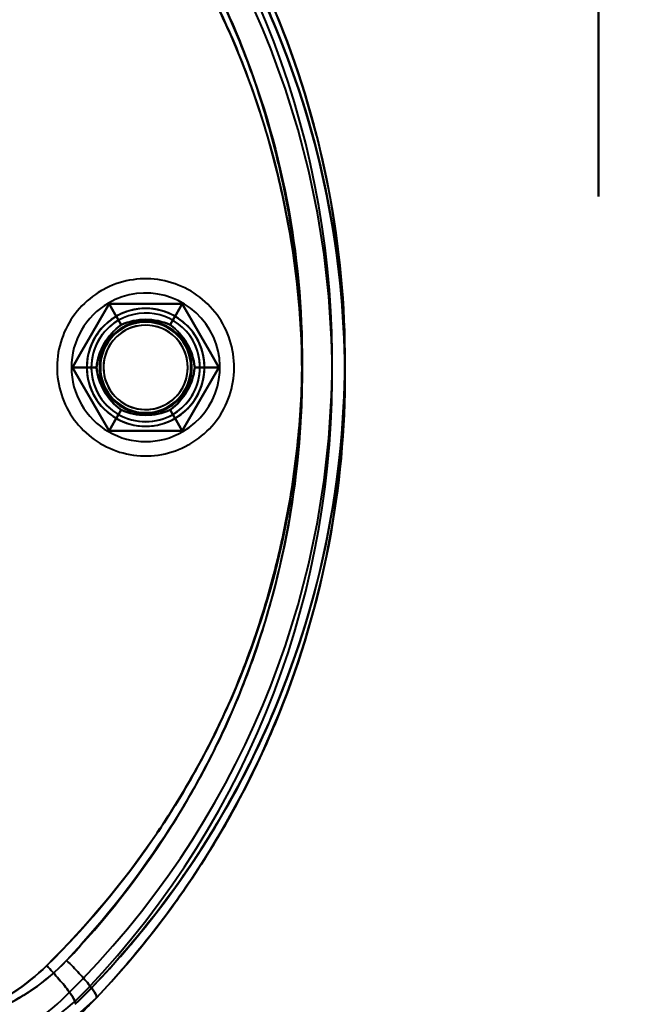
# Model space of a CAD drawing. Header units: millimetres. Extents: x -1110 to 1388, y -120 to 1267.
# Tile 27 of 88: x -297 to -263, y 223 to 278. Entities that reach past the tile are written whole.
import ezdxf

# ---------------------------------------------------------------- set-up
doc = ezdxf.new("R2010")
doc.units = ezdxf.units.MM
for name, color, linetype, lineweight in [('A-ANNO-DIMS', 211, 'Continuous', 30), ('A-ANNO-DIMS-20', 211, 'Continuous', 30), ('G-IMPT', 8, 'Continuous', 40)]:
    doc.layers.add(name, color=color, linetype=linetype, lineweight=lineweight)
doc.styles.add('Arial_1', font='arial.ttf', dxfattribs={"height": 60})
doc.dimstyles.new('Linéaire', dxfattribs={"dimscale": 304.8, "dimtxt": 61.215564, "dimasz": 0.131234, "dimexe": 0.131234, "dimexo": 0.131234, "dimgap": 0.131234, "dimtad": 1, "dimdec": 0, "dimzin": 0, "dimdsep": 46, "dimtxsty": 'Arial_1', "dimblk1": 'OBLIQUE', "dimblk2": 'OBLIQUE', "dimsah": 1, "dimcen": 0.09, "dimazin": 0, "dimtfac": 1, "dimtdec": 4, "dimtix": 1, "dimtmove": 0, "dimatfit": 3, "dimfxl": 1, "dimtvp": 1, "dimtfill": 1, "dimtolj": 1, "dimtzin": 0, "dimarcsym": 2})

# ---------------------------------------------------------------- blocks, each defined once
blk = doc.blocks.new('NEXA 1000 CALQUES_dwg-755156-Droite')
at = {"layer": 'G-IMPT', "flags": 128}
for points in [[(-265.5, 318.372), (-265.5, 288.372), (-265.5, 258.372), (-265.5, 228.372), (-265.5, 198.372)], [(-265.5, 198.372), (-265.5, 228.372), (-265.5, 258.372), (-265.5, 288.372), (-265.5, 318.372)], [(-265.5, 318.372), (-265.5, 288.372), (-265.5, 258.372), (-265.5, 228.372), (-265.5, 198.372)], [(-265.5, 198.372), (-265.5, 228.372), (-265.5, 258.372), (-265.5, 288.372), (-265.5, 318.372)], [(-265.5, 318.372), (-265.5, 288.372), (-265.5, 258.372), (-265.5, 228.372), (-265.5, 198.372)], [(-265.5, 198.372), (-265.5, 228.372), (-265.5, 258.372), (-265.5, 288.372), (-265.5, 318.372)], [(-265.5, 318.372), (-265.5, 288.372), (-265.5, 258.372), (-265.5, 228.372), (-265.5, 198.372)], [(-265.5, 198.372), (-265.5, 228.372), (-265.5, 258.372), (-265.5, 288.372), (-265.5, 318.372)], [(-288.055, 254.137), (-287.887, 254.238), (-287.724, 254.346), (-287.565, 254.46), (-287.411, 254.581), (-287.262, 254.707), (-287.118, 254.84), (-286.98, 254.978), (-286.847, 255.121), (-286.72, 255.27), (-286.599, 255.424), (-286.484, 255.582), (-286.375, 255.745), (-286.274, 255.912), (-286.179, 256.083), (-286.09, 256.257), (-286.009, 256.436), (-285.936, 256.617), (-285.869, 256.801), (-285.81, 256.987), (-285.758, 257.176), (-285.714, 257.366), (-285.678, 257.558), (-285.649, 257.752), (-285.628, 257.946), (-285.615, 258.142), (-285.61, 258.337), (-285.612, 258.533), (-285.623, 258.728), (-285.641, 258.923), (-285.667, 259.117), (-285.7, 259.309), (-285.741, 259.501), (-285.79, 259.69), (-285.847, 259.877), (-285.911, 260.062), (-285.982, 260.244), (-286.061, 260.423), (-286.146, 260.599), (-286.239, 260.772), (-286.338, 260.94), (-286.444, 261.105), (-286.556, 261.265), (-286.675, 261.42), (-286.8, 261.57), (-286.931, 261.716), (-287.068, 261.856), (-287.21, 261.99), (-287.357, 262.119), (-287.509, 262.242), (-287.666, 262.358), (-287.828, 262.468), (-287.994, 262.572), (-288.164, 262.669), (-288.338, 262.759), (-288.515, 262.842), (-288.695, 262.917), (-288.878, 262.986), (-289.064, 263.047), (-289.252, 263.101), (-289.442, 263.147), (-289.634, 263.185), (-289.827, 263.216), (-290.022, 263.239), (-290.217, 263.255), (-290.412, 263.262), (-290.608, 263.262), (-290.803, 263.253), (-290.998, 263.237), (-291.192, 263.214), (-291.385, 263.182), (-291.577, 263.143), (-291.767, 263.096), (-291.955, 263.041), (-292.14, 262.979), (-292.323, 262.91), (-292.503, 262.834), (-292.68, 262.75), (-292.853, 262.659), (-292.945, 262.608)], [(-288.055, 254.137), (-287.887, 254.238), (-287.724, 254.346), (-287.565, 254.46), (-287.411, 254.581), (-287.262, 254.707), (-287.118, 254.84), (-286.98, 254.978), (-286.847, 255.121), (-286.72, 255.27), (-286.599, 255.424), (-286.484, 255.582), (-286.375, 255.745), (-286.274, 255.912), (-286.179, 256.083), (-286.09, 256.257), (-286.009, 256.436), (-285.936, 256.617), (-285.869, 256.801), (-285.81, 256.987), (-285.758, 257.176), (-285.714, 257.366), (-285.678, 257.558), (-285.649, 257.752), (-285.628, 257.946), (-285.615, 258.142), (-285.61, 258.337), (-285.612, 258.533), (-285.623, 258.728), (-285.641, 258.923), (-285.667, 259.117), (-285.7, 259.309), (-285.741, 259.501), (-285.79, 259.69), (-285.847, 259.877), (-285.911, 260.062), (-285.982, 260.244), (-286.061, 260.423), (-286.146, 260.599), (-286.239, 260.772), (-286.338, 260.94), (-286.444, 261.105), (-286.556, 261.265), (-286.675, 261.42), (-286.8, 261.57), (-286.931, 261.716), (-287.068, 261.856), (-287.21, 261.99), (-287.357, 262.119), (-287.509, 262.242), (-287.666, 262.358), (-287.828, 262.468), (-287.994, 262.572), (-288.164, 262.669), (-288.338, 262.759), (-288.515, 262.842), (-288.695, 262.917), (-288.878, 262.986), (-289.064, 263.047), (-289.252, 263.101), (-289.442, 263.147), (-289.634, 263.185), (-289.827, 263.216), (-290.022, 263.239), (-290.217, 263.255), (-290.412, 263.262), (-290.608, 263.262), (-290.803, 263.253), (-290.998, 263.237), (-291.192, 263.214), (-291.385, 263.182), (-291.577, 263.143), (-291.767, 263.096), (-291.955, 263.041), (-292.14, 262.979), (-292.323, 262.91), (-292.503, 262.834), (-292.68, 262.75), (-292.853, 262.659), (-292.945, 262.608)], [(-292.945, 262.608), (-293.113, 262.506), (-293.276, 262.399), (-293.435, 262.284), (-293.589, 262.164), (-293.738, 262.037), (-293.882, 261.905), (-294.02, 261.767), (-294.153, 261.623), (-294.28, 261.475), (-294.401, 261.321), (-294.516, 261.163), (-294.625, 261), (-294.726, 260.833), (-294.821, 260.662), (-294.91, 260.487), (-294.991, 260.309), (-295.064, 260.128), (-295.131, 259.944), (-295.19, 259.758), (-295.242, 259.569), (-295.286, 259.378), (-295.322, 259.186), (-295.351, 258.993), (-295.372, 258.798), (-295.385, 258.603), (-295.39, 258.408), (-295.388, 258.212), (-295.377, 258.017), (-295.359, 257.822), (-295.333, 257.628), (-295.3, 257.435), (-295.259, 257.244), (-295.21, 257.055), (-295.153, 256.867), (-295.089, 256.683), (-295.018, 256.5), (-294.939, 256.321), (-294.854, 256.145), (-294.761, 255.973), (-294.662, 255.804), (-294.556, 255.64), (-294.444, 255.48), (-294.325, 255.325), (-294.2, 255.174), (-294.069, 255.029), (-293.932, 254.889), (-293.79, 254.754), (-293.643, 254.626), (-293.491, 254.503), (-293.334, 254.386), (-293.172, 254.276), (-293.006, 254.173), (-292.836, 254.076), (-292.662, 253.986), (-292.485, 253.903), (-292.305, 253.827), (-292.122, 253.759), (-291.936, 253.697), (-291.748, 253.644), (-291.558, 253.598), (-291.366, 253.559), (-291.173, 253.528), (-290.978, 253.505), (-290.783, 253.49), (-290.588, 253.483), (-290.392, 253.483), (-290.197, 253.491), (-290.002, 253.507), (-289.808, 253.531), (-289.615, 253.563), (-289.423, 253.602), (-289.233, 253.649), (-289.045, 253.703), (-288.86, 253.765), (-288.677, 253.834), (-288.497, 253.911), (-288.32, 253.995), (-288.147, 254.085), (-288.055, 254.137)], [(-292.945, 262.608), (-293.113, 262.506), (-293.276, 262.399), (-293.435, 262.284), (-293.589, 262.164), (-293.738, 262.037), (-293.882, 261.905), (-294.02, 261.767), (-294.153, 261.623), (-294.28, 261.475), (-294.401, 261.321), (-294.516, 261.163), (-294.625, 261), (-294.726, 260.833), (-294.821, 260.662), (-294.91, 260.487), (-294.991, 260.309), (-295.064, 260.128), (-295.131, 259.944), (-295.19, 259.758), (-295.242, 259.569), (-295.286, 259.378), (-295.322, 259.186), (-295.351, 258.993), (-295.372, 258.798), (-295.385, 258.603), (-295.39, 258.408), (-295.388, 258.212), (-295.377, 258.017), (-295.359, 257.822), (-295.333, 257.628), (-295.3, 257.435), (-295.259, 257.244), (-295.21, 257.055), (-295.153, 256.867), (-295.089, 256.683), (-295.018, 256.5), (-294.939, 256.321), (-294.854, 256.145), (-294.761, 255.973), (-294.662, 255.804), (-294.556, 255.64), (-294.444, 255.48), (-294.325, 255.325), (-294.2, 255.174), (-294.069, 255.029), (-293.932, 254.889), (-293.79, 254.754), (-293.643, 254.626), (-293.491, 254.503), (-293.334, 254.386), (-293.172, 254.276), (-293.006, 254.173), (-292.836, 254.076), (-292.662, 253.986), (-292.485, 253.903), (-292.305, 253.827), (-292.122, 253.759), (-291.936, 253.697), (-291.748, 253.644), (-291.558, 253.598), (-291.366, 253.559), (-291.173, 253.528), (-290.978, 253.505), (-290.783, 253.49), (-290.588, 253.483), (-290.392, 253.483), (-290.197, 253.491), (-290.002, 253.507), (-289.808, 253.531), (-289.615, 253.563), (-289.423, 253.602), (-289.233, 253.649), (-289.045, 253.703), (-288.86, 253.765), (-288.677, 253.834), (-288.497, 253.911), (-288.32, 253.995), (-288.147, 254.085), (-288.055, 254.137)], [(-294.541, 258.372), (-294.036, 259.247), (-293.531, 260.122), (-293.026, 260.997), (-292.521, 261.872)], [(-292.521, 261.872), (-293.026, 260.997), (-293.531, 260.122), (-294.036, 259.247), (-294.541, 258.372)], [(-292.521, 261.872), (-293.026, 260.997), (-293.531, 260.122), (-294.036, 259.247), (-294.541, 258.372)], [(-294.541, 258.372), (-294.036, 259.247), (-293.531, 260.122), (-293.026, 260.997), (-292.521, 261.872)], [(-294.541, 258.372), (-294.036, 259.247), (-293.531, 260.122), (-293.026, 260.997), (-292.521, 261.872)], [(-292.521, 261.872), (-293.026, 260.997), (-293.531, 260.122), (-294.036, 259.247), (-294.541, 258.372)], [(-294.541, 258.372), (-294.036, 259.247), (-293.531, 260.122), (-293.026, 260.997), (-292.521, 261.872)], [(-292.521, 261.872), (-293.026, 260.997), (-293.531, 260.122), (-294.036, 259.247), (-294.541, 258.372)], [(-294.541, 258.372), (-294.036, 259.247), (-293.531, 260.122), (-293.026, 260.997), (-292.521, 261.872)], [(-292.521, 261.872), (-293.026, 260.997), (-293.531, 260.122), (-294.036, 259.247), (-294.541, 258.372)], [(-292.521, 261.872), (-293.026, 260.997), (-293.531, 260.122), (-294.036, 259.247), (-294.541, 258.372)], [(-294.541, 258.372), (-294.036, 259.247), (-293.531, 260.122), (-293.026, 260.997), (-292.521, 261.872)], [(-292.521, 261.872), (-291.51, 261.872), (-290.5, 261.872), (-289.49, 261.872), (-288.479, 261.872)], [(-288.479, 261.872), (-289.49, 261.872), (-290.5, 261.872), (-291.51, 261.872), (-292.521, 261.872)], [(-288.479, 261.872), (-289.49, 261.872), (-290.5, 261.872), (-291.51, 261.872), (-292.521, 261.872)], [(-292.521, 261.872), (-291.51, 261.872), (-290.5, 261.872), (-289.49, 261.872), (-288.479, 261.872)], [(-291.855, 260.718), (-292.021, 261.007), (-292.188, 261.295), (-292.354, 261.584), (-292.521, 261.872)], [(-292.521, 261.872), (-291.51, 261.872), (-290.5, 261.872), (-289.49, 261.872), (-288.479, 261.872)], [(-292.521, 261.872), (-292.354, 261.584), (-292.188, 261.295), (-292.021, 261.007), (-291.855, 260.718)], [(-288.479, 261.872), (-289.49, 261.872), (-290.5, 261.872), (-291.51, 261.872), (-292.521, 261.872)], [(-292.521, 261.872), (-291.51, 261.872), (-290.5, 261.872), (-289.49, 261.872), (-288.479, 261.872)], [(-288.479, 261.872), (-289.49, 261.872), (-290.5, 261.872), (-291.51, 261.872), (-292.521, 261.872)], [(-292.521, 261.872), (-292.354, 261.584), (-292.188, 261.295), (-292.021, 261.007), (-291.855, 260.718)], [(-291.855, 260.718), (-292.021, 261.007), (-292.188, 261.295), (-292.354, 261.584), (-292.521, 261.872)], [(-292.521, 261.872), (-291.51, 261.872), (-290.5, 261.872), (-289.49, 261.872), (-288.479, 261.872)], [(-288.479, 261.872), (-289.49, 261.872), (-290.5, 261.872), (-291.51, 261.872), (-292.521, 261.872)], [(-288.479, 261.872), (-289.49, 261.872), (-290.5, 261.872), (-291.51, 261.872), (-292.521, 261.872)], [(-292.521, 261.872), (-291.51, 261.872), (-290.5, 261.872), (-289.49, 261.872), (-288.479, 261.872)], [(-289.145, 260.718), (-288.979, 261.007), (-288.812, 261.295), (-288.646, 261.584), (-288.479, 261.872)], [(-288.479, 261.872), (-288.646, 261.584), (-288.812, 261.295), (-288.979, 261.007), (-289.145, 260.718)], [(-288.479, 261.872), (-288.646, 261.584), (-288.812, 261.295), (-288.979, 261.007), (-289.145, 260.718)], [(-289.145, 260.718), (-288.979, 261.007), (-288.812, 261.295), (-288.646, 261.584), (-288.479, 261.872)], [(-288.479, 261.872), (-287.974, 260.997), (-287.469, 260.122), (-286.964, 259.247), (-286.459, 258.372)], [(-286.459, 258.372), (-286.964, 259.247), (-287.469, 260.122), (-287.974, 260.997), (-288.479, 261.872)], [(-286.459, 258.372), (-286.964, 259.247), (-287.469, 260.122), (-287.974, 260.997), (-288.479, 261.872)], [(-288.479, 261.872), (-287.974, 260.997), (-287.469, 260.122), (-286.964, 259.247), (-286.459, 258.372)], [(-288.479, 261.872), (-287.974, 260.997), (-287.469, 260.122), (-286.964, 259.247), (-286.459, 258.372)], [(-286.459, 258.372), (-286.964, 259.247), (-287.469, 260.122), (-287.974, 260.997), (-288.479, 261.872)], [(-288.479, 261.872), (-287.974, 260.997), (-287.469, 260.122), (-286.964, 259.247), (-286.459, 258.372)], [(-286.459, 258.372), (-286.964, 259.247), (-287.469, 260.122), (-287.974, 260.997), (-288.479, 261.872)], [(-288.479, 261.872), (-287.974, 260.997), (-287.469, 260.122), (-286.964, 259.247), (-286.459, 258.372)], [(-286.459, 258.372), (-286.964, 259.247), (-287.469, 260.122), (-287.974, 260.997), (-288.479, 261.872)], [(-286.459, 258.372), (-286.964, 259.247), (-287.469, 260.122), (-287.974, 260.997), (-288.479, 261.872)], [(-288.479, 261.872), (-287.974, 260.997), (-287.469, 260.122), (-286.964, 259.247), (-286.459, 258.372)], [(-292.521, 254.872), (-293.026, 255.747), (-293.531, 256.622), (-294.036, 257.497), (-294.541, 258.372)], [(-294.541, 258.372), (-294.036, 257.497), (-293.531, 256.622), (-293.026, 255.747), (-292.521, 254.872)], [(-294.541, 258.372), (-294.036, 257.497), (-293.531, 256.622), (-293.026, 255.747), (-292.521, 254.872)], [(-292.521, 254.872), (-293.026, 255.747), (-293.531, 256.622), (-294.036, 257.497), (-294.541, 258.372)], [(-292.521, 254.872), (-293.026, 255.747), (-293.531, 256.622), (-294.036, 257.497), (-294.541, 258.372)], [(-294.541, 258.372), (-294.208, 258.372), (-293.875, 258.372), (-293.542, 258.372), (-293.209, 258.372)], [(-293.209, 258.372), (-293.542, 258.372), (-293.875, 258.372), (-294.208, 258.372), (-294.541, 258.372)], [(-294.541, 258.372), (-294.036, 257.497), (-293.531, 256.622), (-293.026, 255.747), (-292.521, 254.872)], [(-292.521, 254.872), (-293.026, 255.747), (-293.531, 256.622), (-294.036, 257.497), (-294.541, 258.372)], [(-294.541, 258.372), (-294.208, 258.372), (-293.875, 258.372), (-293.542, 258.372), (-293.209, 258.372)], [(-293.209, 258.372), (-293.542, 258.372), (-293.875, 258.372), (-294.208, 258.372), (-294.541, 258.372)], [(-294.541, 258.372), (-294.036, 257.497), (-293.531, 256.622), (-293.026, 255.747), (-292.521, 254.872)], [(-292.521, 254.872), (-293.026, 255.747), (-293.531, 256.622), (-294.036, 257.497), (-294.541, 258.372)], [(-294.541, 258.372), (-294.036, 257.497), (-293.531, 256.622), (-293.026, 255.747), (-292.521, 254.872)], [(-294.541, 258.372), (-294.036, 257.497), (-293.531, 256.622), (-293.026, 255.747), (-292.521, 254.872)], [(-292.521, 254.872), (-293.026, 255.747), (-293.531, 256.622), (-294.036, 257.497), (-294.541, 258.372)], [(-286.459, 258.372), (-286.964, 257.497), (-287.469, 256.622), (-287.974, 255.747), (-288.479, 254.872)], [(-288.479, 254.872), (-287.974, 255.747), (-287.469, 256.622), (-286.964, 257.497), (-286.459, 258.372)], [(-288.479, 254.872), (-287.974, 255.747), (-287.469, 256.622), (-286.964, 257.497), (-286.459, 258.372)], [(-286.459, 258.372), (-286.964, 257.497), (-287.469, 256.622), (-287.974, 255.747), (-288.479, 254.872)], [(-286.459, 258.372), (-286.964, 257.497), (-287.469, 256.622), (-287.974, 255.747), (-288.479, 254.872)], [(-288.479, 254.872), (-287.974, 255.747), (-287.469, 256.622), (-286.964, 257.497), (-286.459, 258.372)], [(-286.459, 258.372), (-286.964, 257.497), (-287.469, 256.622), (-287.974, 255.747), (-288.479, 254.872)], [(-288.479, 254.872), (-287.974, 255.747), (-287.469, 256.622), (-286.964, 257.497), (-286.459, 258.372)], [(-286.459, 258.372), (-286.964, 257.497), (-287.469, 256.622), (-287.974, 255.747), (-288.479, 254.872)], [(-288.479, 254.872), (-287.974, 255.747), (-287.469, 256.622), (-286.964, 257.497), (-286.459, 258.372)], [(-288.479, 254.872), (-287.974, 255.747), (-287.469, 256.622), (-286.964, 257.497), (-286.459, 258.372)], [(-286.459, 258.372), (-286.964, 257.497), (-287.469, 256.622), (-287.974, 255.747), (-288.479, 254.872)], [(-287.791, 258.372), (-287.458, 258.372), (-287.125, 258.372), (-286.792, 258.372), (-286.459, 258.372)], [(-286.459, 258.372), (-286.792, 258.372), (-287.125, 258.372), (-287.458, 258.372), (-287.791, 258.372)], [(-286.459, 258.372), (-286.792, 258.372), (-287.125, 258.372), (-287.458, 258.372), (-287.791, 258.372)], [(-287.791, 258.372), (-287.458, 258.372), (-287.125, 258.372), (-286.792, 258.372), (-286.459, 258.372)], [(-291.855, 256.026), (-292.021, 255.738), (-292.188, 255.449), (-292.354, 255.161), (-292.521, 254.872)], [(-292.521, 254.872), (-292.354, 255.161), (-292.188, 255.449), (-292.021, 255.738), (-291.855, 256.026)], [(-291.855, 256.026), (-292.021, 255.738), (-292.188, 255.449), (-292.354, 255.161), (-292.521, 254.872)], [(-292.521, 254.872), (-292.354, 255.161), (-292.188, 255.449), (-292.021, 255.738), (-291.855, 256.026)], [(-289.145, 256.026), (-288.979, 255.738), (-288.812, 255.449), (-288.646, 255.161), (-288.479, 254.872)], [(-288.479, 254.872), (-288.646, 255.161), (-288.812, 255.449), (-288.979, 255.738), (-289.145, 256.026)], [(-288.479, 254.872), (-288.646, 255.161), (-288.812, 255.449), (-288.979, 255.738), (-289.145, 256.026)], [(-289.145, 256.026), (-288.979, 255.738), (-288.812, 255.449), (-288.646, 255.161), (-288.479, 254.872)], [(-288.479, 254.872), (-289.49, 254.872), (-290.5, 254.872), (-291.51, 254.872), (-292.521, 254.872)], [(-292.521, 254.872), (-291.51, 254.872), (-290.5, 254.872), (-289.49, 254.872), (-288.479, 254.872)], [(-292.521, 254.872), (-291.51, 254.872), (-290.5, 254.872), (-289.49, 254.872), (-288.479, 254.872)], [(-288.479, 254.872), (-289.49, 254.872), (-290.5, 254.872), (-291.51, 254.872), (-292.521, 254.872)], [(-288.479, 254.872), (-289.49, 254.872), (-290.5, 254.872), (-291.51, 254.872), (-292.521, 254.872)], [(-292.521, 254.872), (-291.51, 254.872), (-290.5, 254.872), (-289.49, 254.872), (-288.479, 254.872)], [(-288.479, 254.872), (-289.49, 254.872), (-290.5, 254.872), (-291.51, 254.872), (-292.521, 254.872)], [(-292.521, 254.872), (-291.51, 254.872), (-290.5, 254.872), (-289.49, 254.872), (-288.479, 254.872)], [(-288.479, 254.872), (-289.49, 254.872), (-290.5, 254.872), (-291.51, 254.872), (-292.521, 254.872)], [(-292.521, 254.872), (-291.51, 254.872), (-290.5, 254.872), (-289.49, 254.872), (-288.479, 254.872)], [(-292.521, 254.872), (-291.51, 254.872), (-290.5, 254.872), (-289.49, 254.872), (-288.479, 254.872)], [(-288.479, 254.872), (-289.49, 254.872), (-290.5, 254.872), (-291.51, 254.872), (-292.521, 254.872)], [(-293.221, 223.55), (-295.019, 221.938), (-296.793, 220.774)]]:
    blk.add_lwpolyline(points, dxfattribs=at)
at = {"layer": 'G-IMPT'}
for centre, radius, start, end in [((-329.5, 257.957), 50, 316.5168, 45.3864), ((-329.5, 257.957), 50, 316.5168, 45.3864), ((-329.5, 257.957), 50, 316.5168, 45.3864), ((-329.5, 257.957), 50, 316.5168, 45.3864), ((-329.5, 257.957), 50, 316.5168, 45.3864), ((-329.5, 257.957), 50, 316.5168, 45.3864), ((-329.5, 258.787), 50, 314.6136, 43.4832), ((-329.5, 258.787), 50, 314.6136, 43.4832), ((-329.5, 258.787), 50, 314.6136, 43.4832), ((-329.5, 258.787), 50, 314.6136, 43.4832), ((-329.5, 258.787), 50, 314.6136, 43.4832), ((-329.5, 258.787), 50, 314.6136, 43.4832), ((-329.5, 257.957), 49.3, 316.5168, 45.3864), ((-329.5, 257.957), 49.3, 316.5168, 45.3864), ((-329.5, 257.957), 49.3, 316.5168, 45.3864), ((-329.5, 257.957), 49.3, 316.5168, 45.3864), ((-329.5, 258.787), 49.3, 314.6136, 43.4832), ((-329.5, 258.787), 49.3, 314.6136, 43.4832), ((-329.5, 258.787), 49.3, 314.6136, 43.4832), ((-329.5, 258.787), 49.3, 314.6136, 43.4832), ((-290.5, 258.372), 4.1, 30, 120), ((-290.5, 258.372), 4.1, 30, 120), ((-290.5, 258.372), 4.1, 30, 120), ((-290.5, 258.372), 4.1, 30, 120), ((-290.5, 258.372), 4.1, 120, 300), ((-290.5, 258.372), 4.1, 120, 300), ((-290.5, 258.372), 4.1, 120, 300), ((-290.5, 258.372), 4.1, 120, 300), ((-290.5, 258.372), 3.25, 30, 210), ((-290.5, 258.372), 3.25, 0, 180), ((-290.5, 258.372), 3.25, 30, 210), ((-290.5, 258.372), 3.25, 0, 180), ((-290.5, 258.372), 3.25, 30, 120), ((-290.5, 258.372), 3.25, 0, 120), ((-290.5, 258.372), 3.25, 30, 120), ((-290.5, 258.372), 3.25, 300, 120), ((-290.5, 258.372), 3.25, 120, 300), ((-290.5, 258.372), 3.25, 120, 300), ((-290.5, 258.372), 3.25, 120, 180), ((-290.5, 258.372), 3.25, 120, 300), ((-290.5, 258.372), 3, 30, 210), ((-290.5, 258.372), 3, 30, 210), ((-290.5, 258.372), 3, 30, 210), ((-290.5, 258.372), 3, 30, 210), ((-290.5, 258.372), 3, 30, 210), ((-290.5, 258.372), 3, 30, 120), ((-290.5, 258.372), 3, 300, 120), ((-290.5, 258.372), 3, 300, 120), ((-290.5, 258.372), 3, 120, 210), ((-290.5, 258.372), 3, 120, 300), ((-290.5, 258.372), 3, 120, 300), ((-290.5, 258.372), 2.548, 120, 300), ((-290.5, 258.372), 2.548, 120, 300), ((-290.5, 258.372), 2.548, 120, 300), ((-290.5, 258.372), 2.548, 120, 300), ((-290.5, 258.372), 2.548, 120, 300), ((-290.5, 258.372), 2.548, 120, 300), ((-290.5, 258.372), 2.548, 120, 300), ((-290.5, 258.372), 2.548, 120, 300), ((-290.5, 258.372), 2.5, 0, 180), ((-290.5, 258.372), 2.5, 0, 180), ((-290.5, 258.372), 2.5, 0, 180), ((-290.5, 258.372), 2.5, 0, 180), ((-290.5, 258.372), 2.5, 0, 180), ((-290.5, 258.372), 2.5, 0, 180), ((-290.5, 258.372), 2.5, 0, 180), ((-290.5, 258.372), 2.5, 0, 180), ((-290.5, 258.372), 2.33, 84.284, 264.284), ((-290.5, 258.372), 2.33, 84.284, 264.284), ((-290.5, 258.372), 2.33, 84.284, 264.284), ((-290.5, 258.372), 2.33, 84.284, 264.284), ((-290.5, 258.372), 2.33, 335.716, 155.716), ((-290.5, 258.372), 2.33, 335.716, 155.716), ((-290.5, 258.372), 2.33, 335.716, 155.716), ((-290.5, 258.372), 2.33, 335.716, 155.716), ((-290.5, 258.372), 2.548, 300, 120), ((-290.5, 258.372), 2.548, 300, 120), ((-290.5, 258.372), 2.548, 300, 120), ((-290.5, 258.372), 2.548, 300, 120), ((-290.5, 258.372), 2.548, 300, 120), ((-290.5, 258.372), 2.548, 300, 120), ((-290.5, 258.372), 2.548, 300, 120), ((-290.5, 258.372), 2.548, 300, 120), ((-290.5, 258.372), 2.33, 264.284, 84.284), ((-290.5, 258.372), 2.33, 264.284, 84.284), ((-290.5, 258.372), 2.33, 264.284, 84.284), ((-290.5, 258.372), 2.33, 264.284, 84.284), ((-290.5, 258.372), 3.25, 210, 30), ((-290.5, 258.372), 3.25, 210, 30), ((-290.5, 258.372), 3.25, 300, 30), ((-290.5, 258.372), 3.25, 300, 30), ((-290.5, 258.372), 4.1, 300, 30), ((-290.5, 258.372), 4.1, 300, 30), ((-290.5, 258.372), 4.1, 300, 30), ((-290.5, 258.372), 4.1, 300, 30), ((-290.5, 258.372), 3, 210, 30), ((-290.5, 258.372), 3, 210, 30), ((-290.5, 258.372), 3, 210, 30), ((-290.5, 258.372), 3, 210, 30), ((-290.5, 258.372), 3, 210, 30), ((-290.5, 258.372), 3, 300, 30), ((-290.5, 258.372), 2.33, 155.716, 335.716), ((-290.5, 258.372), 2.33, 155.716, 335.716), ((-290.5, 258.372), 2.33, 155.716, 335.716), ((-290.5, 258.372), 2.33, 155.716, 335.716), ((-290.5, 258.372), 3.25, 180, 0), ((-290.5, 258.372), 3.25, 180, 300), ((-290.5, 258.372), 3.25, 180, 0), ((-290.5, 258.372), 2.5, 180, 0), ((-290.5, 258.372), 2.5, 180, 0), ((-290.5, 258.372), 2.5, 180, 0), ((-290.5, 258.372), 2.5, 180, 0), ((-290.5, 258.372), 2.5, 180, 0), ((-290.5, 258.372), 2.5, 180, 0), ((-290.5, 258.372), 2.5, 180, 0), ((-290.5, 258.372), 2.5, 180, 0), ((-290.5, 258.372), 3.25, 300, 0), ((-290.5, 258.372), 3, 210, 300), ((-304.919, 233.872), 14.3, 270, 314.6136), ((-304.919, 233.872), 14.3, 270, 314.6136), ((-304.919, 233.872), 14.3, 270, 314.6136), ((-304.919, 233.872), 14.3, 270, 314.6136), ((-304.105, 233.872), 14.3, 270, 316.5168), ((-304.105, 233.872), 14.3, 270, 316.5168), ((-304.105, 233.872), 14.3, 270, 316.5168), ((-304.105, 233.872), 14.3, 270, 316.5168), ((-304.105, 233.872), 15, 270, 316.5168), ((-304.105, 233.872), 15, 270, 316.5168), ((-304.105, 233.872), 15, 270, 316.5168), ((-304.105, 233.872), 15, 270, 316.5168), ((-304.105, 233.872), 15, 270, 316.5168), ((-304.105, 233.872), 15, 270, 316.5168)]:
    blk.add_arc(centre, radius, start, end, dxfattribs=at)
for points in [[(-293.221, 223.55), (-288.777, 228.236), (-281.725, 239.354), (-278.233, 258.823), (-282.387, 278.178), (-289.799, 289.027), (-294.384, 293.55)], [(-293.221, 293.194), (-288.777, 288.509), (-281.725, 277.39), (-278.233, 257.922), (-282.387, 238.567), (-289.799, 227.718), (-294.384, 223.194)], [(-291.855, 260.718), (-292.233, 260.446), (-292.867, 259.739), (-293.163, 258.836), (-293.209, 258.372)], [(-293.209, 258.372), (-293.159, 258.844), (-292.866, 259.738), (-292.239, 260.439), (-291.855, 260.718)], [(-291.855, 260.718), (-292.238, 260.439), (-292.866, 259.739), (-293.159, 258.845), (-293.209, 258.372)], [(-293.209, 258.372), (-293.163, 258.836), (-292.867, 259.739), (-292.233, 260.446), (-291.855, 260.718)], [(-289.145, 260.718), (-289.571, 260.91), (-290.5, 261.106), (-291.43, 260.91), (-291.855, 260.718)], [(-291.855, 260.718), (-291.421, 260.911), (-290.5, 261.104), (-289.579, 260.911), (-289.145, 260.718)], [(-289.145, 260.718), (-289.579, 260.911), (-290.5, 261.104), (-291.421, 260.911), (-291.855, 260.718)], [(-291.855, 260.718), (-291.429, 260.91), (-290.5, 261.106), (-289.57, 260.91), (-289.145, 260.718)], [(-287.791, 258.372), (-287.837, 258.836), (-288.133, 259.739), (-288.767, 260.446), (-289.145, 260.718)], [(-289.145, 260.718), (-288.762, 260.439), (-288.134, 259.739), (-287.841, 258.845), (-287.791, 258.372)], [(-287.791, 258.372), (-287.841, 258.844), (-288.134, 259.738), (-288.761, 260.439), (-289.145, 260.718)], [(-289.145, 260.718), (-288.767, 260.446), (-288.133, 259.739), (-287.837, 258.836), (-287.791, 258.372)], [(-293.209, 258.372), (-293.163, 257.908), (-292.867, 257.005), (-292.233, 256.298), (-291.855, 256.026)], [(-291.855, 256.026), (-292.238, 256.305), (-292.866, 257.006), (-293.159, 257.9), (-293.209, 258.372)], [(-293.209, 258.372), (-293.159, 257.9), (-292.866, 257.006), (-292.239, 256.306), (-291.855, 256.026)], [(-291.855, 256.026), (-292.233, 256.299), (-292.867, 257.006), (-293.163, 257.908), (-293.209, 258.372)], [(-289.145, 256.026), (-288.767, 256.299), (-288.133, 257.006), (-287.837, 257.908), (-287.791, 258.372)], [(-287.791, 258.372), (-287.841, 257.9), (-288.134, 257.006), (-288.761, 256.306), (-289.145, 256.026)], [(-289.145, 256.026), (-288.762, 256.305), (-288.134, 257.006), (-287.841, 257.9), (-287.791, 258.372)], [(-287.791, 258.372), (-287.837, 257.908), (-288.133, 257.005), (-288.767, 256.298), (-289.145, 256.026)], [(-291.855, 256.026), (-291.429, 255.834), (-290.5, 255.639), (-289.57, 255.834), (-289.145, 256.026)], [(-289.145, 256.026), (-289.579, 255.833), (-290.5, 255.64), (-291.421, 255.833), (-291.855, 256.026)], [(-291.855, 256.026), (-291.421, 255.833), (-290.5, 255.64), (-289.579, 255.833), (-289.145, 256.026)], [(-289.145, 256.026), (-289.571, 255.834), (-290.5, 255.639), (-291.43, 255.834), (-291.855, 256.026)], [(-304.463, 221.872), (-302.861, 221.878), (-299.774, 222.484), (-297.103, 224.222), (-295.966, 225.33)], [(-295.966, 225.33), (-297.1, 224.221), (-299.76, 222.488), (-302.892, 221.872), (-304.463, 221.872)], [(-303.643, 221.872), (-302.01, 221.872), (-298.726, 222.543), (-295.998, 224.429), (-294.864, 225.615)], [(-294.864, 225.615), (-296.029, 224.409), (-298.726, 222.549), (-301.979, 221.879), (-303.643, 221.872)], [(-295.966, 225.33), (-295.739, 225.092), (-295.272, 224.58), (-294.689, 223.868), (-294.381, 223.379), (-294.354, 223.224), (-294.384, 223.194)], [(-294.384, 223.194), (-294.354, 223.224), (-294.381, 223.379), (-294.689, 223.868), (-295.272, 224.58), (-295.739, 225.092), (-295.966, 225.33)], [(-294.864, 225.615), (-294.63, 225.386), (-294.149, 224.892), (-293.548, 224.205), (-293.226, 223.732), (-293.193, 223.58), (-293.221, 223.55)], [(-293.221, 223.55), (-293.193, 223.58), (-293.226, 223.732), (-293.548, 224.205), (-294.149, 224.892), (-294.63, 225.386), (-294.864, 225.615)], [(-304.105, 218.872), (-303.084, 218.872), (-301.048, 219.081), (-298.13, 220.002), (-295.474, 221.479), (-293.922, 222.811), (-293.221, 223.55)], [(-293.221, 223.55), (-293.921, 222.812), (-295.491, 221.468), (-298.125, 220.003), (-301.048, 219.088), (-303.09, 218.872), (-304.105, 218.872)]]:
    blk.add_open_spline(points, degree=3, dxfattribs=at)
for points, knots in [([(-294.384, 293.55), (-292.084, 291.281), (-288.973, 287.546), (-285.617, 282.086), (-282.757, 276.22), (-280.315, 268.559), (-279.19, 258.784), (-279.966, 249.126), (-282.181, 241.249), (-284.797, 235.385), (-288.016, 229.714), (-291.006, 225.886), (-293.221, 223.55)], [0, 0, 0, 0, 0.125, 0.1875, 0.25, 0.375, 0.5, 0.625, 0.75, 0.8125, 0.875, 1, 1, 1, 1]), ([(-294.384, 223.194), (-292.084, 225.464), (-288.973, 229.199), (-285.617, 234.659), (-282.757, 240.525), (-280.315, 248.186), (-279.19, 257.96), (-279.966, 267.619), (-282.181, 275.496), (-284.797, 281.359), (-288.016, 287.031), (-291.006, 290.859), (-293.221, 293.194)], [0, 0, 0, 0, 0.125, 0.1875, 0.25, 0.375, 0.5, 0.625, 0.75, 0.8125, 0.875, 1, 1, 1, 1]), ([(-294.864, 225.615), (-292.77, 227.805), (-289.941, 231.395), (-286.891, 236.721), (-284.409, 242.23), (-282.303, 249.643), (-281.566, 258.739), (-282.636, 267.942), (-284.958, 275.151), (-287.67, 280.66), (-290.849, 285.785), (-293.792, 289.287), (-295.966, 291.415)], [0, 0, 0, 0, 0.125, 0.1875, 0.25, 0.375, 0.5, 0.625, 0.75, 0.8125, 0.875, 1, 1, 1, 1]), ([(-295.966, 291.415), (-293.717, 289.167), (-290.75, 285.62), (-287.599, 280.526), (-285.644, 276.551), (-284.068, 272.312), (-282.876, 267.833), (-282.105, 263.256), (-281.787, 258.758), (-281.95, 254.253), (-282.562, 249.654), (-283.6, 245.138), (-285.031, 240.847), (-286.853, 236.803), (-289.835, 231.598), (-292.687, 227.944), (-294.864, 225.615)], [0, 0, 0, 0, 0.125, 0.1875, 0.25, 0.3125, 0.375, 0.4375, 0.5, 0.5625, 0.625, 0.6875, 0.75, 0.8125, 0.875, 1, 1, 1, 1]), ([(-295.966, 225.33), (-293.717, 227.578), (-290.75, 231.125), (-287.599, 236.219), (-285.644, 240.194), (-284.068, 244.433), (-282.876, 248.911), (-282.105, 253.488), (-281.787, 257.986), (-281.95, 262.492), (-282.562, 267.091), (-283.6, 271.607), (-285.031, 275.898), (-286.853, 279.942), (-289.835, 285.147), (-292.687, 288.801), (-294.864, 291.13)], [0, 0, 0, 0, 0.125, 0.1875, 0.25, 0.3125, 0.375, 0.4375, 0.5, 0.5625, 0.625, 0.6875, 0.75, 0.8125, 0.875, 1, 1, 1, 1]), ([(-294.864, 291.13), (-292.77, 288.94), (-289.941, 285.349), (-286.891, 280.024), (-284.409, 274.515), (-282.303, 267.101), (-281.566, 258.006), (-282.636, 248.803), (-284.958, 241.594), (-287.67, 236.085), (-290.849, 230.96), (-293.792, 227.457), (-295.966, 225.33)], [0, 0, 0, 0, 0.125, 0.1875, 0.25, 0.375, 0.5, 0.625, 0.75, 0.8125, 0.875, 1, 1, 1, 1])]:
    blk.add_open_spline(points, degree=3, knots=knots, dxfattribs=at)
blk = doc.blocks.new('DIMBLOCK1-Droite')
at = {"layer": 'A-ANNO-DIMS-20'}
for p, q in [((-370, 134.913), (-370, 174.913)), ((0, 134.913), (0, 174.913)), ((-370, 134.913), (0, 134.913)), ((-370, 134.913), (-370, 123.197)), ((0, 134.913), (0, 123.197))]:
    blk.add_line(p, q, dxfattribs=at)
at = {"layer": 'A-ANNO-DIMS-20', "lineweight": 50}
for p, q in [((-370, 134.913), (-350, 154.913)), ((0, 134.913), (20, 154.913)), ((-370, 134.913), (-390, 114.913)), ((0, 134.913), (-20, 114.913))]:
    blk.add_line(p, q, dxfattribs=at)
at = {"layer": 'A-ANNO-DIMS-20', "color": 0, "insert": (-254.221, 252.807), "char_height": 60, "width": 166.12962, "attachment_point": 1, "line_spacing_factor": 0.941778, "style": 'Arial_1', "bg_fill": 3, "box_fill_scale": 1.25, "bg_fill_color": 256, "bg_fill_true_color": 13158600, "bg_fill_transparency": 0}
blk.add_mtext('370', dxfattribs=at)
blk = doc.blocks.new('_Oblique')
at = {"color": 0, "linetype": 'ByBlock', "lineweight": -2}
blk.add_line((-0.5, -0.5), (0.5, 0.5), dxfattribs=at)

msp = doc.modelspace()

# ---------------------------------------------------------------- block references
at = {"layer": 'G-IMPT'}
msp.add_blockref('NEXA 1000 CALQUES_dwg-755156-Droite', (0, 0), dxfattribs=at)

# ---------------------------------------------------------------- next in the draw order: dimensions: what is measured, and where the dimension line sits
at = {"layer": 'A-ANNO-DIMS'}
dim = msp.add_linear_dim(base=(0, 134.913), p1=(-370, 163.197), p2=(0, 163.197), dimstyle='Linéaire', override={"dimpost": '<>', "dimfxl": 370}, dxfattribs=at)
dim.commit()
dim.dimension.update_dxf_attribs({"geometry": 'DIMBLOCK1-Droite', "text_midpoint": (-185, 205.568)})

doc.saveas('drawing.dxf')
